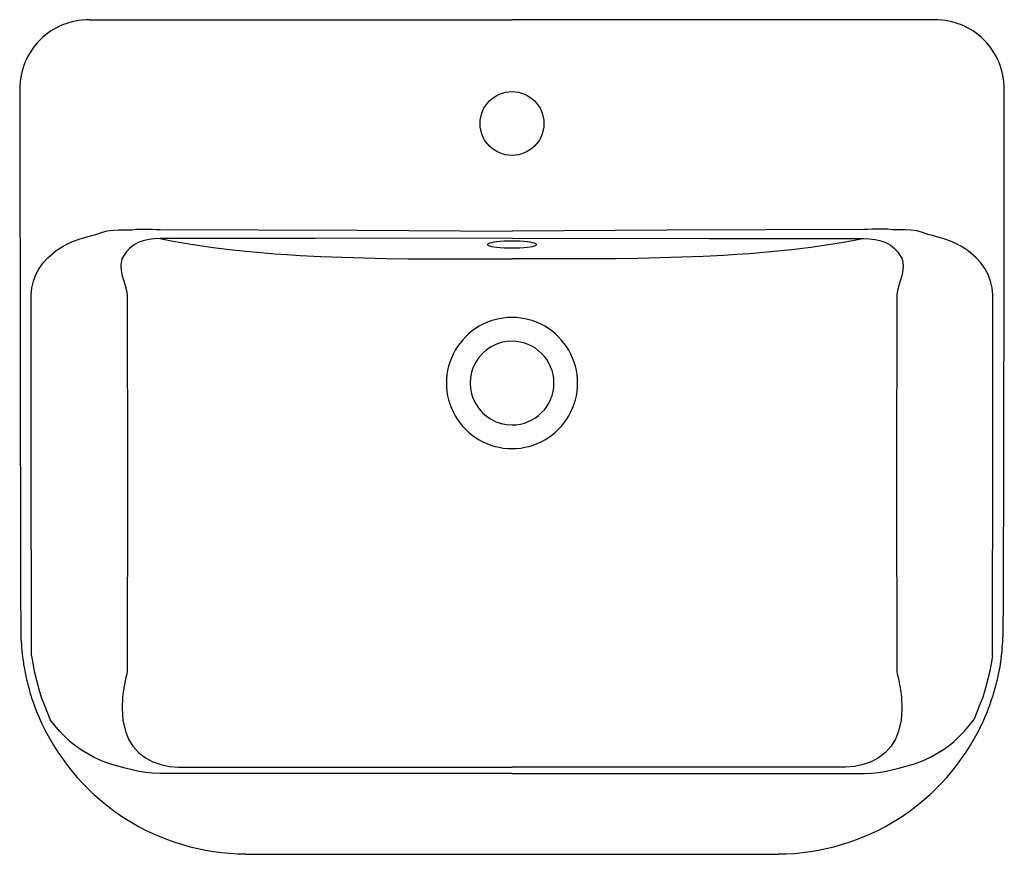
# Model space of a CAD drawing. Header units: millimetres. Extents: x 4762.399 to 4762.939, y 2386.928 to 2387.387.
import ezdxf

# ---------------------------------------------------------------- set-up
doc = ezdxf.new("R2010")
doc.units = ezdxf.units.MM
doc.layers.add('SANINDUSA', color=3, linetype='Continuous')

msp = doc.modelspace()

# ---------------------------------------------------------------- linework, layer by layer
at = {"layer": 'SANINDUSA'}
for p, q in [((4762.436968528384, 2387.386523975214), (4762.669036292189, 2387.386523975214)), ((4762.436968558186, 2387.386421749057), (4762.436968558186, 2387.386523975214)), ((4762.901104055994, 2387.386523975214), (4762.669036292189, 2387.386523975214)), ((4762.901104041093, 2387.386421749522), (4762.901104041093, 2387.386523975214)), ((4762.486067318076, 2386.976136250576), (4762.669036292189, 2386.976136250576)), ((4762.669036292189, 2386.972604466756), (4762.486067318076, 2386.972604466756)), ((4762.852005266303, 2386.976136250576), (4762.669036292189, 2386.976136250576)), ((4762.669036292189, 2386.972604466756), (4762.852005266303, 2386.972604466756))]:
    msp.add_line(p, q, dxfattribs=at)
for points in [[(4762.398902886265, 2387.348493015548), (4762.398852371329, 2387.34849297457), (4762.398864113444, 2387.348492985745)], [(4762.398859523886, 2387.348492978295), (4762.399092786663, 2387.185165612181), (4762.399299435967, 2387.09738071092), (4762.399369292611, 2387.069248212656), (4762.399406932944, 2387.054322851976), (4762.399521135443, 2387.049911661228)], [(4762.938563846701, 2387.049911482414), (4762.938669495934, 2387.055655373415), (4762.938686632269, 2387.062561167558), (4762.939097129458, 2387.24462875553), (4762.939185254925, 2387.348493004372)], [(4762.939169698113, 2387.348493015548), (4762.939220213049, 2387.34849297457), (4762.939208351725, 2387.348492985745)], [(4762.405166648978, 2387.235467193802), (4762.405468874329, 2387.239212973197), (4762.406365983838, 2387.24297989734), (4762.407750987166, 2387.246516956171), (4762.409628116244, 2387.249924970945), (4762.411813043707, 2387.252983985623), (4762.414326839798, 2387.255797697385), (4762.415707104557, 2387.257112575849), (4762.417169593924, 2387.258366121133), (4762.418714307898, 2387.259558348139), (4762.420341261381, 2387.260689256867), (4762.422797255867, 2387.262182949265), (4762.425465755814, 2387.263564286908), (4762.42834676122, 2387.264833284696), (4762.431440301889, 2387.265989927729), (4762.43391700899, 2387.266784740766), (4762.435815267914, 2387.267328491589), (4762.438282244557, 2387.26800260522), (4762.440549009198, 2387.268624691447), (4762.442329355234, 2387.269159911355), (4762.443690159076, 2387.26962695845), (4762.446801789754, 2387.270525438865), (4762.450330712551, 2387.271036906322), (4762.453317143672, 2387.271162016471), (4762.457213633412, 2387.271113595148), (4762.460435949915, 2387.271182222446), (4762.462849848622, 2387.271423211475), (4762.464938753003, 2387.271538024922), (4762.467251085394, 2387.271569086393), (4762.469141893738, 2387.271536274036), (4762.471359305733, 2387.271463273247), (4762.474008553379, 2387.271380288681), (4762.475910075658, 2387.271354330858)], [(4762.475910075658, 2387.271354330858), (4762.584060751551, 2387.271021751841), (4762.669036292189, 2387.270485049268)], [(4762.86216250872, 2387.271354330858), (4762.754011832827, 2387.271021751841), (4762.669036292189, 2387.270485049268)], [(4762.9329059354, 2387.235467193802), (4762.932603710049, 2387.239212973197), (4762.931706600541, 2387.24297989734), (4762.930321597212, 2387.246516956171), (4762.928444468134, 2387.249924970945), (4762.926259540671, 2387.252983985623), (4762.92374574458, 2387.255797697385), (4762.922365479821, 2387.257112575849), (4762.920902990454, 2387.258366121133), (4762.91935827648, 2387.259558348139), (4762.917731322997, 2387.260689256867), (4762.915275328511, 2387.262182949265), (4762.912606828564, 2387.263564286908), (4762.909725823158, 2387.264833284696), (4762.906632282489, 2387.265989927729), (4762.904155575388, 2387.266784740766), (4762.902257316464, 2387.267328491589), (4762.899790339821, 2387.26800260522), (4762.89752357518, 2387.268624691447), (4762.895743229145, 2387.269159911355), (4762.894382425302, 2387.26962695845), (4762.891270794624, 2387.270525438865), (4762.887741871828, 2387.271036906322), (4762.884755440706, 2387.271162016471), (4762.880858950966, 2387.271113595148), (4762.877636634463, 2387.271182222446), (4762.875222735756, 2387.271423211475), (4762.873133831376, 2387.271538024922), (4762.870821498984, 2387.271569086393), (4762.86893069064, 2387.271536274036), (4762.866713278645, 2387.271463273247), (4762.864064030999, 2387.271380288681), (4762.86216250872, 2387.271354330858)], [(4762.475910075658, 2387.266402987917), (4762.472730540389, 2387.26627841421), (4762.469655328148, 2387.265847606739), (4762.466687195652, 2387.265121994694), (4762.463828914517, 2387.264112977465), (4762.461259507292, 2387.262704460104), (4762.459127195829, 2387.26088717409), (4762.457343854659, 2387.258821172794), (4762.455756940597, 2387.256637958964), (4762.455102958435, 2387.25548502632), (4762.454660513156, 2387.254238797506), (4762.454314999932, 2387.251548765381), (4762.454546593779, 2387.248748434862), (4762.455163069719, 2387.245942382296), (4762.455961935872, 2387.243169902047), (4762.456790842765, 2387.240477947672), (4762.457499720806, 2387.237896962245), (4762.457925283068, 2387.235405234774)], [(4762.669036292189, 2387.266523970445), (4762.560885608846, 2387.266432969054), (4762.475910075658, 2387.266402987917)], [(4762.475910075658, 2387.266402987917), (4762.481910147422, 2387.26515646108), (4762.488378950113, 2387.263955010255), (4762.495321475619, 2387.262807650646), (4762.505041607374, 2387.261417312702), (4762.515609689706, 2387.260141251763), (4762.526926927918, 2387.258998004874), (4762.538894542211, 2387.258006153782), (4762.545731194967, 2387.257528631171), (4762.552727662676, 2387.257098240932), (4762.564143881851, 2387.256511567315), (4762.575870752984, 2387.256039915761), (4762.587820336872, 2387.255677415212), (4762.59990466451, 2387.255418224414), (4762.612035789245, 2387.25525647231), (4762.631016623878, 2387.255156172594), (4762.650026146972, 2387.255158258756), (4762.669036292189, 2387.255177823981)], [(4762.669036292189, 2387.261165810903), (4762.67125831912, 2387.2611914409), (4762.673419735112, 2387.261267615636), (4762.675461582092, 2387.26139226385), (4762.677328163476, 2387.261561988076), (4762.678968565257, 2387.261772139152), (4762.680338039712, 2387.262017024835), (4762.681399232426, 2387.262289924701), (4762.682123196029, 2387.262583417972), (4762.682490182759, 2387.262889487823), (4762.682490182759, 2387.263199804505), (4762.682123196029, 2387.263505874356), (4762.681399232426, 2387.263799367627), (4762.680338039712, 2387.264072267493), (4762.678968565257, 2387.264317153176), (4762.677328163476, 2387.264527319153), (4762.675461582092, 2387.264697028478), (4762.673419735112, 2387.264821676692), (4762.67125831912, 2387.264897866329), (4762.669036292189, 2387.264923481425), (4762.666814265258, 2387.264897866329), (4762.664652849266, 2387.264821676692), (4762.662611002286, 2387.264697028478), (4762.660744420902, 2387.264527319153), (4762.659104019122, 2387.264317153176), (4762.657734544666, 2387.264072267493), (4762.656673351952, 2387.263799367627), (4762.655949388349, 2387.263505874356), (4762.65558240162, 2387.263199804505), (4762.65558240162, 2387.262889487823), (4762.655949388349, 2387.262583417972), (4762.656673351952, 2387.262289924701), (4762.657734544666, 2387.262017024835), (4762.659104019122, 2387.261772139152), (4762.660744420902, 2387.261561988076), (4762.662611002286, 2387.26139226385), (4762.664652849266, 2387.261267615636), (4762.666814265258, 2387.2611914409), (4762.669036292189, 2387.261165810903)], [(4762.669036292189, 2387.266523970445), (4762.777186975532, 2387.266432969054), (4762.86216250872, 2387.266402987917)], [(4762.86216250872, 2387.266402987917), (4762.856162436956, 2387.26515646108), (4762.849693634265, 2387.263955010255), (4762.842751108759, 2387.262807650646), (4762.833030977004, 2387.261417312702), (4762.822462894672, 2387.260141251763), (4762.81114565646, 2387.258998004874), (4762.799178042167, 2387.258006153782), (4762.792341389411, 2387.257528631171), (4762.785344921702, 2387.257098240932), (4762.773928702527, 2387.256511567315), (4762.762201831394, 2387.256039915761), (4762.750252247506, 2387.255677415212), (4762.738167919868, 2387.255418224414), (4762.726036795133, 2387.25525647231), (4762.7070559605, 2387.255156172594), (4762.688046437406, 2387.255158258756), (4762.669036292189, 2387.255177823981)], [(4762.86216250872, 2387.266402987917), (4762.86534204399, 2387.26627841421), (4762.86841725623, 2387.265847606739), (4762.871385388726, 2387.265121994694), (4762.874243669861, 2387.264112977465), (4762.876813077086, 2387.262704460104), (4762.878945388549, 2387.26088717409), (4762.880728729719, 2387.258821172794), (4762.882315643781, 2387.256637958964), (4762.882969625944, 2387.25548502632), (4762.883412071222, 2387.254238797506), (4762.883757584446, 2387.251548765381), (4762.883525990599, 2387.248748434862), (4762.882909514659, 2387.245942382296), (4762.882110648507, 2387.243169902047), (4762.881281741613, 2387.240477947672), (4762.880572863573, 2387.237896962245), (4762.88014730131, 2387.235405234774)], [(4762.405372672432, 2387.037264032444), (4762.405283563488, 2387.080508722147), (4762.405220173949, 2387.110378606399), (4762.405199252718, 2387.122280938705), (4762.40519144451, 2387.127473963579), (4762.405188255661, 2387.129880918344), (4762.405186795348, 2387.131037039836), (4762.405186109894, 2387.131603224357), (4762.405185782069, 2387.131883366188), (4762.405185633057, 2387.132022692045), (4762.40518554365, 2387.132092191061), (4762.405185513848, 2387.132126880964), (4762.405185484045, 2387.132144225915), (4762.405185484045, 2387.132152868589), (4762.405185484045, 2387.132157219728), (4762.405185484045, 2387.132159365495), (4762.405185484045, 2387.132160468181), (4762.405185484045, 2387.132161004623), (4762.405185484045, 2387.132161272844), (4762.405185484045, 2387.132161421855), (4762.405185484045, 2387.13216148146), (4762.405185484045, 2387.132161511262), (4762.405185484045, 2387.132161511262), (4762.405185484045, 2387.132161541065), (4762.405182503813, 2387.13760481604), (4762.405178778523, 2387.183814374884), (4762.405166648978, 2387.235467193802)], [(4762.457925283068, 2387.235405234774), (4762.457935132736, 2387.132222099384), (4762.45790631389, 2387.028923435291)], [(4762.88014730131, 2387.235405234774), (4762.880137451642, 2387.132222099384), (4762.880166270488, 2387.028923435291)], [(4762.932699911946, 2387.037264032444), (4762.93278902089, 2387.080508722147), (4762.932852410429, 2387.110378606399), (4762.93287333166, 2387.122280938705), (4762.932881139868, 2387.127473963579), (4762.932884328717, 2387.129880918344), (4762.93288578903, 2387.131037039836), (4762.932886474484, 2387.131603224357), (4762.932886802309, 2387.131883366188), (4762.932886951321, 2387.132022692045), (4762.932887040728, 2387.132092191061), (4762.93288707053, 2387.132126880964), (4762.932887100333, 2387.132144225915), (4762.932887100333, 2387.132152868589), (4762.932887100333, 2387.132157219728), (4762.932887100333, 2387.132159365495), (4762.932887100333, 2387.132160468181), (4762.932887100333, 2387.132161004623), (4762.932887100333, 2387.132161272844), (4762.932887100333, 2387.132161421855), (4762.932887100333, 2387.13216148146), (4762.932887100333, 2387.132161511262), (4762.932887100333, 2387.132161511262), (4762.932887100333, 2387.132161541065), (4762.932890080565, 2387.13760481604), (4762.932893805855, 2387.183814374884), (4762.9329059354, 2387.235467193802)], [(4762.405373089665, 2387.037262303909), (4762.405373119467, 2387.037262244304), (4762.406878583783, 2387.028857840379), (4762.406878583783, 2387.028857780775)], [(4762.932699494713, 2387.037262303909), (4762.932699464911, 2387.037262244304), (4762.931194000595, 2387.028857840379), (4762.931194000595, 2387.028857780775)], [(4762.936187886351, 2387.027863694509), (4762.936858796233, 2387.031234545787), (4762.937653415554, 2387.036631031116)], [(4762.406878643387, 2387.028858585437), (4762.409397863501, 2387.018890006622), (4762.409397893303, 2387.018889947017)], [(4762.457903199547, 2387.02892266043), (4762.45759666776, 2387.027242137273), (4762.457181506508, 2387.025485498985), (4762.456676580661, 2387.023546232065), (4762.456147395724, 2387.020556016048), (4762.455698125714, 2387.01752035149), (4762.455350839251, 2387.014451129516), (4762.45504694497, 2387.008265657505), (4762.455526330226, 2387.001910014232), (4762.456913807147, 2386.99578638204), (4762.458642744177, 2386.991473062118), (4762.461013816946, 2386.987527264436), (4762.464063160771, 2386.984073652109), (4762.467809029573, 2386.981259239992), (4762.471964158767, 2386.979090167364), (4762.476360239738, 2386.97746948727), (4762.481105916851, 2386.97644890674), (4762.486066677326, 2386.976136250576)], [(4762.880169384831, 2387.02892266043), (4762.880475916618, 2387.027242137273), (4762.88089107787, 2387.025485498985), (4762.881396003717, 2387.023546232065), (4762.881925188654, 2387.020556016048), (4762.882374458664, 2387.01752035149), (4762.882721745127, 2387.014451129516), (4762.883025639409, 2387.008265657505), (4762.882546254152, 2387.001910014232), (4762.881158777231, 2386.99578638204), (4762.879429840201, 2386.991473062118), (4762.877058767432, 2386.987527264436), (4762.874009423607, 2386.984073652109), (4762.870263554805, 2386.981259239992), (4762.866108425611, 2386.979090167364), (4762.86171234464, 2386.97746948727), (4762.856966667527, 2386.97644890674), (4762.852005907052, 2386.976136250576)], [(4762.931193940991, 2387.028858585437), (4762.928674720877, 2387.018890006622), (4762.928674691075, 2387.018889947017)], [(4762.409397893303, 2387.018889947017), (4762.409397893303, 2387.018889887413), (4762.410672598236, 2387.014607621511), (4762.412208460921, 2387.010403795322), (4762.415596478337, 2387.002053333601), (4762.415596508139, 2387.002053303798)], [(4762.928674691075, 2387.018889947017), (4762.928674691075, 2387.018889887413), (4762.927399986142, 2387.014607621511), (4762.925864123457, 2387.010403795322), (4762.922476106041, 2387.002053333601), (4762.922476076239, 2387.002053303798)], [(4762.486066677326, 2386.972604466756), (4762.485896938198, 2386.972603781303), (4762.484534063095, 2386.97259373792), (4762.479475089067, 2386.972553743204), (4762.475798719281, 2386.972579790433), (4762.471746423, 2386.972768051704), (4762.467901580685, 2386.973170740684), (4762.464459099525, 2386.97378383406), (4762.460609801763, 2386.974636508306), (4762.456706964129, 2386.975520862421), (4762.452644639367, 2386.976583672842), (4762.448082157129, 2386.978003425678), (4762.443773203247, 2386.979629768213), (4762.439717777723, 2386.981462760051), (4762.436211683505, 2386.983324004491), (4762.432858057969, 2386.985376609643), (4762.429656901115, 2386.987620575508), (4762.426608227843, 2386.990055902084), (4762.420625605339, 2386.995805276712), (4762.415596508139, 2387.002053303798)], [(4762.852005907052, 2386.972604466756), (4762.85217564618, 2386.972603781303), (4762.853538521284, 2386.97259373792), (4762.858597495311, 2386.972553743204), (4762.862273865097, 2386.972579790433), (4762.866326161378, 2386.972768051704), (4762.870171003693, 2386.973170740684), (4762.873613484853, 2386.97378383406), (4762.877462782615, 2386.974636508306), (4762.881365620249, 2386.975520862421), (4762.885427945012, 2386.976583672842), (4762.889990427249, 2386.978003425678), (4762.894299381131, 2386.979629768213), (4762.898354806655, 2386.981462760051), (4762.901860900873, 2386.983324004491), (4762.905214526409, 2386.985376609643), (4762.908415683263, 2386.987620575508), (4762.911464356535, 2386.990055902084), (4762.91744697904, 2386.995805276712), (4762.922476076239, 2387.002053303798)], [(4762.523015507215, 2386.928404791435), (4762.589486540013, 2386.928288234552), (4762.669036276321, 2386.928231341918)], [(4762.669036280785, 2386.928231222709), (4762.734625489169, 2386.928270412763), (4762.815057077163, 2386.928404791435)]]:
    msp.add_lwpolyline(points, dxfattribs=at)
msp.add_circle((4762.669036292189, 2387.329507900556), 0.01749999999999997, dxfattribs=at)
for centre, radius, start, end in [((4762.436766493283, 2387.348586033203), 0.0378883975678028, 89.69443096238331, 180.140691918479), ((4762.901300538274, 2387.34858046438), 0.03789393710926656, 359.8677487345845, 90.297128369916), ((4762.669029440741, 2387.187007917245), 0.03599987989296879, 89.98909552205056, 270.0109044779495), ((4762.669043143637, 2387.187007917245), 0.03599987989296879, 269.9890955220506, 90.01090447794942), ((4762.669036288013, 2387.187007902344), 0.0230000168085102, 89.99998957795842, 270.0000104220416), ((4762.669036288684, 2387.187007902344), 0.0230000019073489, 270.0000087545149, 89.99999124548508), ((4762.527658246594, 2387.053180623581), 0.1282602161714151, 181.4613320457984, 187.4103203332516), ((4762.811128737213, 2387.053133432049), 0.1275178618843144, 352.5687330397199, 358.5512758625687), ((4762.48267833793, 2387.04599738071), 0.08280156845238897, 186.4954816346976, 192.6501948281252), ((4762.511839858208, 2387.048593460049), 0.1118862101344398, 190.6765386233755, 205.7745737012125), ((4762.819085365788, 2387.051132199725), 0.1194201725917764, 334.6198195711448, 348.7611712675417), ((4762.5235578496, 2387.052587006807), 0.1241742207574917, 205.0826949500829, 269.7497408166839), ((4762.814523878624, 2387.05252912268), 0.1241220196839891, 270.2461572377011, 334.9396273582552)]:
    msp.add_arc(centre, radius, start, end, dxfattribs=at)

doc.saveas('drawing.dxf')
